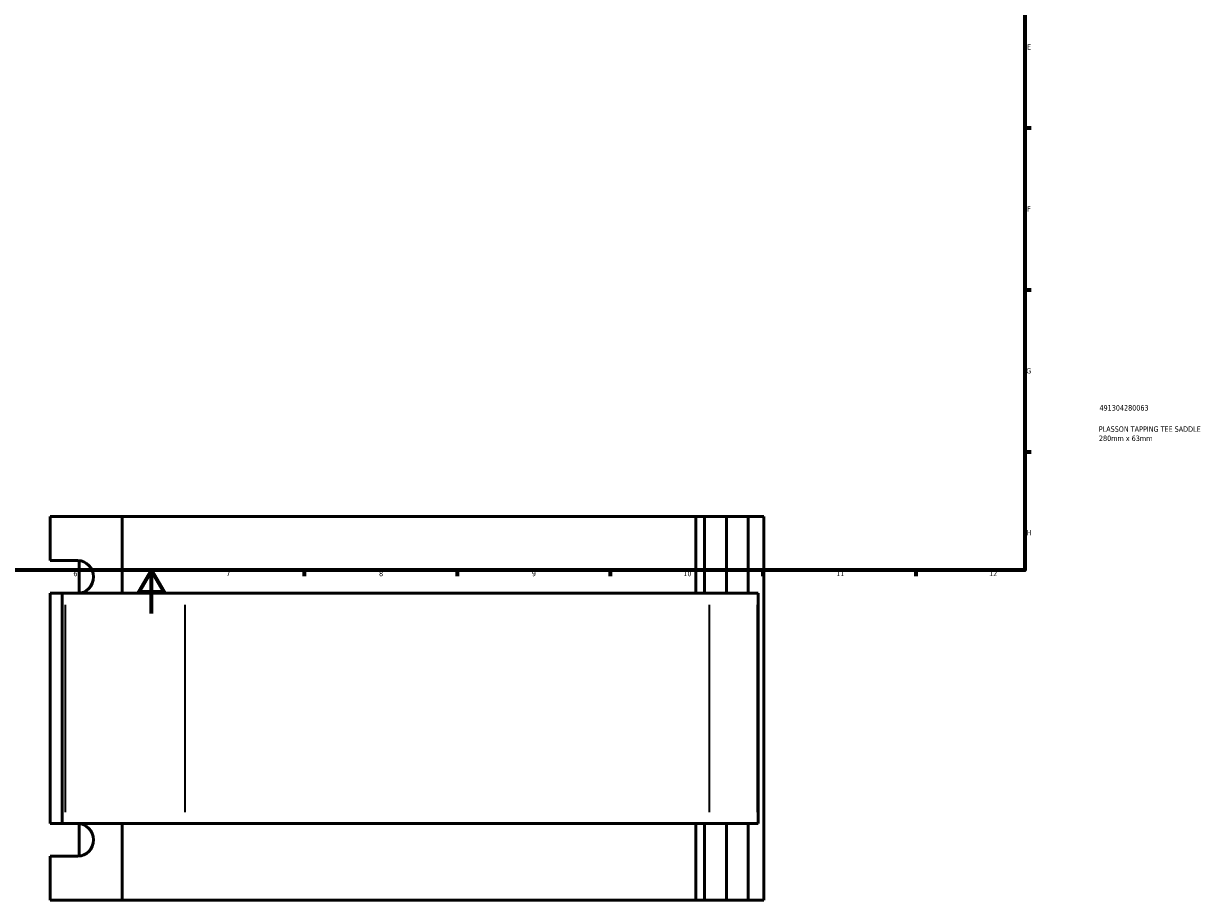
# Model space of a CAD drawing. Header units: millimetres. Extents: x -117 to 1361, y -131 to 1592.
# Tile 4 of 8: x 362 to 905, y -131 to 271. Entities that reach past the tile are written whole.
import ezdxf

# ---------------------------------------------------------------- set-up
doc = ezdxf.new("R2010")
doc.units = ezdxf.units.MM
for name, color, linetype, lineweight in [('Border (ANSI)', 7, 'Continuous', 70), ('Title (ISO)', 7, 'Continuous', 50), ('Visible (ANSI)', 7, 'Continuous', 50), ('Visible Narrow (ANSI)', 7, 'Continuous', 35)]:
    doc.layers.add(name, color=color, linetype=linetype, lineweight=lineweight)
doc.styles.add('Note Text (ANSI)', font='tahoma.ttf')
doc.styles.add('Note Text (ISO)', font='tahoma.ttf')

# ---------------------------------------------------------------- blocks, each defined once
blk = doc.blocks.new('Borders Default Border')
at = {"layer": 'Border (ANSI)'}
for p, q in [((821, 222.75), (823.8, 222.75)), ((821, 148.5), (823.8, 148.5)), ((821, 74.25), (823.8, 74.25)), ((490.58, 20), (490.58, 17.2)), ((560.67, 20), (560.67, 17.2)), ((630.75, 20), (630.75, 17.2)), ((700.83, 20), (700.83, 17.2)), ((770.92, 20), (770.92, 17.2))]:
    blk.add_line(p, q, dxfattribs=at)
at = {"layer": 'Border (ANSI)', "flags": 128}
for points in [[(20, 20), (20, 574), (821, 574), (821, 20), (20, 20)], [(420.5, 0), (420.5, 20), (414.73, 10), (426.27, 10), (420.5, 20)]]:
    blk.add_lwpolyline(points, dxfattribs=at)
at = {"layer": 'Border (ANSI)', "color": 5, "true_color": 0x0000ff, "char_height": 2.4, "attachment_point": 7, "style": 'Note Text (ANSI)'}
for s, insert in [('E', (821.91, 258.68)), ('F', (821.98, 184.43)), ('G', (821.6, 110.13)), ('H', (821.73, 35.93)), ('6', (384.69, 17.15)), ('7', (454.8, 17.2)), ('8', (524.84, 17.15)), ('9', (594.92, 17.15)), ('10', (664.35, 17.15)), ('11', (734.43, 17.2)), ('12', (804.52, 17.2))]:
    blk.add_mtext(s, dxfattribs=dict(at, insert=insert))
blk = doc.blocks.new('Title Blocks ISO')
at = {"layer": 'Title (ISO)', "color": 232, "true_color": 0xca0064, "style": 'Note Text (ISO)'}
for tag, p in [('PART_NUMBER_001', (34.16, 73.13)), ('DESCRIPTION_001', (33.84, 63.4)), ('DESCRIPTION_002', (33.91, 59.17))]:
    blk.add_attdef(tag, p, '', height=2.5, dxfattribs=at)

msp = doc.modelspace()

# ---------------------------------------------------------------- linework, layer by layer
at = {"layer": 'Visible (ANSI)'}
for p, q in [((374.13, 44.53), (407.01, 44.53)), ((374.13, 24.33), (374.13, 44.53)), ((407.01, 44.53), (407.01, 9.33)), ((407.01, 44.53), (670.13, 44.53)), ((670.13, 9.33), (670.13, 44.53)), ((670.13, 44.53), (674.08, 44.53)), ((674.08, 9.33), (674.08, 44.53)), ((684.15, 44.53), (674.08, 44.53)), ((694.15, 44.53), (684.15, 44.53)), ((684.15, 9.33), (684.15, 44.53)), ((701.23, 44.53), (694.15, 44.53)), ((694.15, 9.33), (694.15, 44.53)), ((701.23, -131.47), (701.23, 44.53)), ((374.13, 24.33), (386.81, 24.33)), ((387.41, 9.36), (387.41, 24.3)), ((379.57, 9.33), (374.13, 9.33)), ((374.13, -96.27), (374.13, 9.33)), ((381.01, 9.33), (379.57, 9.33)), ((379.57, -96.27), (379.57, 9.33)), ((381.01, 9.33), (435.82, 9.33)), ((676.3, 9.33), (435.82, 9.33)), ((676.3, 9.33), (698.2, 9.33)), ((698.62, 9.33), (698.2, 9.33)), ((698.62, -96.27), (698.62, 9.33)), ((374.13, -96.27), (379.57, -96.27)), ((379.57, -96.27), (381.01, -96.27)), ((435.82, -96.27), (381.01, -96.27)), ((387.41, -111.24), (387.41, -96.3)), ((407.01, -96.27), (407.01, -131.47)), ((435.82, -96.27), (676.3, -96.27)), ((670.13, -131.47), (670.13, -96.27)), ((674.08, -131.47), (674.08, -96.27)), ((698.2, -96.27), (676.3, -96.27)), ((684.15, -131.47), (684.15, -96.27)), ((694.15, -131.47), (694.15, -96.27)), ((698.2, -96.27), (698.62, -96.27)), ((386.81, -111.27), (374.13, -111.27)), ((374.13, -131.47), (374.13, -111.27)), ((407.01, -131.47), (374.13, -131.47)), ((670.13, -131.47), (407.01, -131.47)), ((674.08, -131.47), (670.13, -131.47)), ((674.08, -131.47), (684.15, -131.47)), ((684.15, -131.47), (694.15, -131.47)), ((694.15, -131.47), (701.23, -131.47))]:
    msp.add_line(p, q, dxfattribs=at)
for centre in [(386.81, 16.83), (386.81, -103.77)]:
    msp.add_ellipse(centre, major_axis=(0, 7.5), ratio=0.939693, start_param=3.141593, end_param=6.283185, dxfattribs=at)
at = {"layer": 'Visible Narrow (ANSI)'}
for p, q in [((381.01, 4.05), (381.01, -90.99)), ((435.82, 4.05), (435.82, -90.99)), ((676.3, -90.99), (676.3, 4.05)), ((698.2, 4.05), (698.2, -90.99))]:
    msp.add_line(p, q, dxfattribs=at)

# ---------------------------------------------------------------- block references
msp.add_blockref('Borders Default Border', (0, 0))
msp.add_blockref('Title Blocks ISO', (821, 20)).add_auto_attribs({'PART_NUMBER_001': '491304280063', 'DESCRIPTION_001': 'PLASSON TAPPING TEE SADDLE', 'DESCRIPTION_002': '280mm x 63mm'})

doc.saveas('drawing.dxf')
